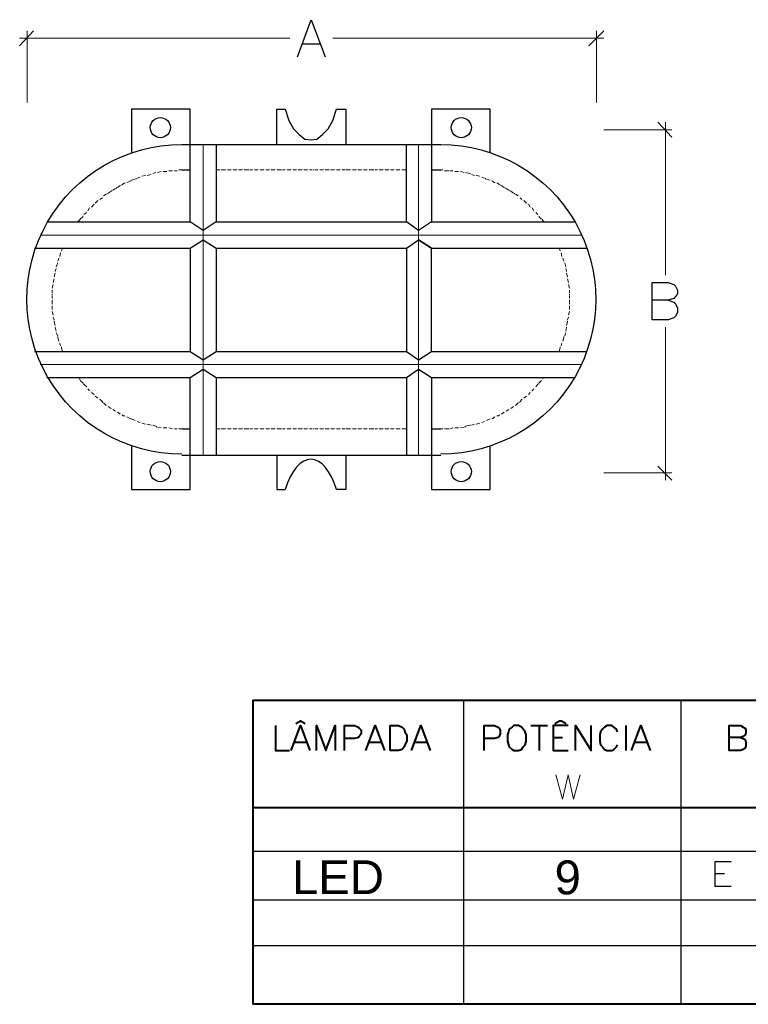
# Model space of a CAD drawing. Extents: x -98 to 248, y -55 to 13.
# Tile 45 of 117: x 133.06 to 135.01, y -30.67 to -28.03. Entities that reach past the tile are written whole.
import ezdxf
from ezdxf.enums import TextEntityAlignment as Align

# ---------------------------------------------------------------- set-up
doc = ezdxf.new("R2010")
doc.units = 0
doc.header["$LTSCALE"] = 0.01
doc.linetypes.add('Dashed', pattern=[0.75, 0.5, -0.25])
doc.layers.add('CARIMBO', color=7, linetype='Continuous')
doc.layers.add('PDF3_Geometry', color=7, linetype='Continuous')
doc.styles.add('Arial', font='arial.ttf', dxfattribs={"height": 0.1})

msp = doc.modelspace()

# ---------------------------------------------------------------- linework, layer by layer
at = {"layer": 'PDF3_Geometry', "lineweight": 30}
for points in [[(133.8001, -28.1258), (133.8375, -28.0258), (133.8751, -28.1258)], [(133.815, -28.0908), (133.8625, -28.0908)], [(133.1275, -28.5683), (133.5125, -28.5683), (133.5125, -28.3608), (133.5125, -28.2658), (133.355, -28.2658), (133.355, -28.3808)], [(133.745, -28.3608), (133.745, -28.2658), (133.7675, -28.2658), (133.7776, -28.2958), (133.79, -28.3183), (133.805, -28.3333), (133.8201, -28.3458), (133.8375, -28.3483), (133.8525, -28.3458), (133.8675, -28.3333), (133.8826, -28.3183), (133.895, -28.2958), (133.905, -28.2658), (133.93, -28.2658), (133.93, -28.3608)], [(134.3175, -28.3808), (134.3175, -28.2658), (134.1601, -28.2658), (134.1601, -28.3608), (134.1601, -28.5683), (134.1251, -28.5908), (134.0925, -28.5683)], [(133.5825, -28.3608), (133.5825, -28.5683), (134.0925, -28.5683), (134.0925, -28.3608)], [(133.49, -28.4283), (133.5125, -28.4283)], [(134.1601, -28.4283), (134.185, -28.4283)], [(133.5825, -28.5683), (133.5475, -28.5908), (133.5125, -28.5683)], [(134.1601, -28.5683), (134.5451, -28.5683)], [(133.095, -28.6383), (133.5125, -28.6383), (133.5475, -28.6158), (133.5825, -28.6383), (134.0925, -28.6383), (134.1251, -28.6158)], [(134.1601, -28.6383), (134.1251, -28.6158), (134.1601, -28.6383)], [(133.095, -28.9158), (133.5125, -28.9158), (133.5475, -28.9383), (133.5825, -28.9158), (134.0925, -28.9158), (134.1251, -28.9383), (134.1601, -28.9158), (134.1601, -28.6383), (134.5775, -28.6383)], [(133.5125, -28.6383), (133.5125, -28.9158)], [(133.5825, -28.6383), (133.5825, -28.9158)], [(134.0925, -28.6383), (134.0925, -28.9158)], [(134.7951, -28.7783), (134.81, -28.7833), (134.815, -28.7883), (134.8201, -28.7983), (134.8201, -28.8108), (134.815, -28.8208), (134.81, -28.8258), (134.7951, -28.8308), (134.7525, -28.8308), (134.7525, -28.7308), (134.7951, -28.7308), (134.81, -28.7358), (134.815, -28.7408), (134.8201, -28.7508), (134.8201, -28.7608), (134.815, -28.7683), (134.81, -28.7733), (134.7951, -28.7783), (134.7525, -28.7783)], [(134.1601, -28.9158), (134.5775, -28.9158)], [(133.1275, -28.9858), (133.5125, -28.9858), (133.5475, -28.9633), (133.5825, -28.9858), (134.0925, -28.9858), (134.1251, -28.9633), (134.1601, -28.9858), (134.1601, -29.1933), (134.1601, -29.2858), (134.3175, -29.2858), (134.3175, -29.1708)], [(133.355, -29.1708), (133.355, -29.2858), (133.5125, -29.2858), (133.5125, -29.1933), (133.5125, -28.9858)], [(133.5825, -28.9858), (133.5825, -29.1933)], [(134.0925, -28.9858), (134.0925, -29.1933)], [(134.1601, -28.9858), (134.5451, -28.9858)], [(133.49, -29.1233), (133.5125, -29.1233)], [(134.1601, -29.1233), (134.185, -29.1233)], [(133.49, -29.1933), (134.185, -29.1933)], [(133.745, -29.1933), (133.745, -29.2858), (133.7675, -29.2858)], [(133.93, -29.1933), (133.93, -29.2858), (133.905, -29.2858)], [(134.2463, -29.8508), (134.2463, -30.6664)], [(134.8288, -29.8508), (134.8288, -30.6664)], [(133.6813, -30.2558), (136.5738, -30.2558)], [(134.9638, -30.3508), (134.9213, -30.3508), (134.9213, -30.2833), (134.9638, -30.2833)], [(134.9213, -30.3158), (134.9463, -30.3158)], [(133.6813, -30.3858), (136.5738, -30.3858)], [(133.6813, -30.5083), (136.5738, -30.5083)]]:
    msp.add_lwpolyline(points, dxfattribs=at)
at = {"layer": 'PDF3_Geometry', "lineweight": 20}
for points in [[(133.0925, -28.0558), (133.055, -28.0958)], [(133.075, -28.2483), (133.075, -28.0558)], [(134.5825, -28.0958), (134.6225, -28.0558)], [(134.6025, -28.2483), (134.6025, -28.0558)], [(133.055, -28.0758), (133.78, -28.0758)], [(134.6225, -28.0758), (133.895, -28.0758)], [(134.805, -28.3408), (134.7676, -28.3008)], [(134.7875, -28.3008), (134.7875, -28.7108)], [(134.6225, -28.3208), (134.805, -28.3208)], [(133.5475, -28.3608), (133.5475, -29.1933)], [(134.1251, -28.3608), (134.1251, -29.1933)], [(133.41, -28.4383), (133.41, -28.4383)], [(133.42, -28.4358), (133.4125, -28.4383)], [(133.4225, -28.4358), (133.4225, -28.4358)], [(133.435, -28.4333), (133.4251, -28.4358)], [(133.4375, -28.4333), (133.4375, -28.4333)], [(133.45, -28.4333), (133.44, -28.4333)], [(133.4525, -28.4308), (133.4525, -28.4308)], [(133.4651, -28.4308), (133.455, -28.4308)], [(133.4675, -28.4308), (133.4675, -28.4308)], [(133.4775, -28.4308), (133.47, -28.4308)], [(133.48, -28.4308), (133.48, -28.4308)], [(133.49, -28.4283), (133.4825, -28.4283)], [(133.5825, -28.4283), (133.5925, -28.4283)], [(133.595, -28.4283), (133.5975, -28.4283), (133.6075, -28.4283)], [(133.61, -28.4283), (133.61, -28.4283)], [(133.6126, -28.4283), (133.6225, -28.4283)], [(133.625, -28.4283), (133.625, -28.4283)], [(133.6275, -28.4283), (133.6375, -28.4283)], [(133.64, -28.4283), (133.64, -28.4283)], [(133.6425, -28.4283), (133.6526, -28.4283)], [(133.655, -28.4283), (133.655, -28.4283)], [(133.6575, -28.4283), (133.6675, -28.4283), (133.67, -28.4283)], [(133.6725, -28.4283), (133.68, -28.4283)], [(133.6825, -28.4283), (133.6825, -28.4283)], [(133.685, -28.4283), (133.695, -28.4283)], [(133.6976, -28.4283), (133.6976, -28.4283)], [(133.7, -28.4283), (133.71, -28.4283)], [(133.7125, -28.4283), (133.7125, -28.4283)], [(133.7151, -28.4283), (133.725, -28.4283)], [(133.7275, -28.4283), (133.7275, -28.4283)], [(133.73, -28.4283), (133.74, -28.4283)], [(133.7425, -28.4283), (133.7425, -28.4283)], [(133.745, -28.4283), (133.755, -28.4283), (133.7575, -28.4283)], [(133.7601, -28.4283), (133.7675, -28.4283)], [(133.77, -28.4283), (133.77, -28.4283)], [(133.7725, -28.4283), (133.7825, -28.4283)], [(133.785, -28.4283), (133.785, -28.4283)], [(133.7875, -28.4283), (133.7975, -28.4283)], [(133.8001, -28.4283), (133.8001, -28.4283)], [(133.8025, -28.4283), (133.8126, -28.4283)], [(133.815, -28.4283), (133.815, -28.4283)], [(133.8175, -28.4283), (133.8275, -28.4283)], [(133.8301, -28.4283), (133.8301, -28.4283)], [(133.8325, -28.4283), (133.8401, -28.4283)], [(133.8425, -28.4283), (133.845, -28.4283)], [(133.8476, -28.4283), (133.855, -28.4283)], [(133.8576, -28.4283), (133.8576, -28.4283)], [(133.86, -28.4283), (133.87, -28.4283)], [(133.8725, -28.4283), (133.8725, -28.4283)], [(133.8751, -28.4283), (133.8851, -28.4283)], [(133.8875, -28.4283), (133.8875, -28.4283)], [(133.89, -28.4283), (133.9, -28.4283)], [(133.9026, -28.4283), (133.9026, -28.4283)], [(133.905, -28.4283), (133.915, -28.4283)], [(133.9175, -28.4283), (133.9175, -28.4283)], [(133.9201, -28.4283), (133.9276, -28.4283)], [(133.93, -28.4283), (133.9325, -28.4283), (133.9425, -28.4283)], [(133.9451, -28.4283), (133.9451, -28.4283)], [(133.9476, -28.4283), (133.9575, -28.4283)], [(133.96, -28.4283), (133.96, -28.4283)], [(133.9625, -28.4283), (133.9726, -28.4283)], [(133.975, -28.4283), (133.975, -28.4283)], [(133.9775, -28.4283), (133.9875, -28.4283)], [(133.9901, -28.4283), (133.9901, -28.4283)], [(133.9925, -28.4283), (134.0025, -28.4283), (134.005, -28.4283)], [(134.0076, -28.4283), (134.015, -28.4283)], [(134.0176, -28.4283), (134.0176, -28.4283)], [(134.02, -28.4283), (134.03, -28.4283)], [(134.0325, -28.4283), (134.0325, -28.4283)], [(134.0351, -28.4283), (134.0451, -28.4283)], [(134.0475, -28.4283), (134.0475, -28.4283)], [(134.05, -28.4283), (134.06, -28.4283)], [(134.0626, -28.4283), (134.0626, -28.4283)], [(134.065, -28.4283), (134.075, -28.4283)], [(134.0775, -28.4283), (134.0775, -28.4283)], [(134.0801, -28.4283), (134.0925, -28.4283)], [(134.19, -28.4283), (134.185, -28.4283)], [(134.1925, -28.4308), (134.1925, -28.4308)], [(134.2075, -28.4308), (134.2051, -28.4308), (134.1951, -28.4308)], [(134.2175, -28.4308), (134.21, -28.4308)], [(134.22, -28.4308), (134.22, -28.4308)], [(134.2326, -28.4333), (134.2226, -28.4333)], [(134.235, -28.4333), (134.235, -28.4333)], [(134.2475, -28.4358), (134.2375, -28.4333)], [(134.2501, -28.4358), (134.2501, -28.4358)], [(134.265, -28.4383), (134.2625, -28.4383), (134.2525, -28.4358)], [(133.3375, -28.4633), (133.3325, -28.4658), (133.33, -28.4683)], [(133.3401, -28.4633), (133.3401, -28.4633)], [(133.355, -28.4583), (133.3525, -28.4583), (133.3425, -28.4633)], [(133.365, -28.4533), (133.355, -28.4558)], [(133.3675, -28.4508), (133.3675, -28.4533)], [(133.3775, -28.4483), (133.37, -28.4508)], [(133.38, -28.4458), (133.38, -28.4458)], [(133.3925, -28.4433), (133.3825, -28.4458)], [(133.395, -28.4433), (133.395, -28.4433)], [(133.4075, -28.4408), (133.3975, -28.4433)], [(134.275, -28.4433), (134.2676, -28.4408)], [(134.2776, -28.4433), (134.2776, -28.4433)], [(134.29, -28.4458), (134.28, -28.4433)], [(134.2925, -28.4458), (134.2925, -28.4458)], [(134.3026, -28.4508), (134.2951, -28.4483)], [(134.305, -28.4533), (134.305, -28.4508)], [(134.3175, -28.4558), (134.3075, -28.4533)], [(134.3201, -28.4583), (134.3201, -28.4583)], [(134.3301, -28.4633), (134.3226, -28.4583)], [(134.3325, -28.4633), (134.3325, -28.4633)], [(134.3425, -28.4683), (134.3401, -28.4658), (134.335, -28.4633)], [(133.29, -28.4908), (133.29, -28.4933)], [(133.3001, -28.4858), (133.2925, -28.4908)], [(133.3025, -28.4833), (133.3025, -28.4858)], [(133.3125, -28.4783), (133.305, -28.4833)], [(133.315, -28.4758), (133.315, -28.4783)], [(133.325, -28.4708), (133.3175, -28.4758)], [(133.3275, -28.4683), (133.3275, -28.4708)], [(134.345, -28.4708), (134.345, -28.4683)], [(134.355, -28.4758), (134.3476, -28.4708)], [(134.3576, -28.4783), (134.3576, -28.4758)], [(134.3675, -28.4833), (134.36, -28.4783)], [(134.37, -28.4858), (134.37, -28.4833)], [(134.38, -28.4908), (134.3725, -28.4858)], [(134.3826, -28.4933), (134.3826, -28.4908)], [(133.265, -28.5108), (133.2575, -28.5183)], [(133.2675, -28.5108), (133.2675, -28.5108)], [(133.2776, -28.5033), (133.27, -28.5083)], [(133.2776, -28.5008), (133.2776, -28.5008)], [(133.2875, -28.4933), (133.28, -28.4983)], [(134.3926, -28.4983), (134.3851, -28.4933)], [(134.395, -28.5008), (134.395, -28.5008)], [(134.4026, -28.5083), (134.3975, -28.5033)], [(134.405, -28.5108), (134.405, -28.5108)], [(134.415, -28.5183), (134.4075, -28.5108)], [(133.235, -28.5433), (133.2275, -28.5483)], [(133.235, -28.5408), (133.235, -28.5408)], [(133.2425, -28.5308), (133.2376, -28.5383)], [(133.245, -28.5283), (133.245, -28.5283)], [(133.255, -28.5208), (133.2475, -28.5283)], [(134.4175, -28.5208), (134.4175, -28.5208)], [(134.425, -28.5283), (134.4201, -28.5208)], [(134.4276, -28.5283), (134.4276, -28.5283)], [(134.435, -28.5383), (134.43, -28.5308)], [(134.4376, -28.5408), (134.4376, -28.5408)], [(134.4451, -28.5483), (134.44, -28.5433)], [(133.225, -28.5533), (133.2175, -28.5608), (133.2151, -28.5633), (133.21, -28.5683)], [(133.225, -28.5508), (133.225, -28.5508)], [(134.4476, -28.5508), (134.4476, -28.5508)], [(134.4551, -28.5608), (134.4476, -28.5533)], [(134.4625, -28.5683), (134.4575, -28.5633), (134.4575, -28.5608)], [(133.11, -28.6033), (134.5626, -28.6033)], [(133.17, -28.6383), (133.1675, -28.6458)], [(133.1675, -28.6483), (133.1675, -28.6483)], [(134.505, -28.6458), (134.5025, -28.6383)], [(134.505, -28.6483), (134.505, -28.6483)], [(133.16, -28.6658), (133.1575, -28.6733)], [(133.1575, -28.6758), (133.1575, -28.6758)], [(133.165, -28.6508), (133.1625, -28.6608)], [(133.1625, -28.6633), (133.1625, -28.6633)], [(134.5101, -28.6608), (134.5076, -28.6508)], [(134.5101, -28.6633), (134.5101, -28.6633)], [(134.515, -28.6733), (134.5125, -28.6658)], [(134.515, -28.6758), (134.515, -28.6758)], [(133.1526, -28.6933), (133.15, -28.7008)], [(133.1575, -28.6783), (133.1526, -28.6883)], [(133.1526, -28.6908), (133.1526, -28.6908)], [(134.52, -28.6883), (134.5176, -28.6783)], [(134.52, -28.6908), (134.52, -28.6908)], [(134.5225, -28.7008), (134.52, -28.6933)], [(133.1475, -28.7208), (133.145, -28.7308)], [(133.15, -28.7058), (133.1475, -28.7158)], [(133.1475, -28.7183), (133.1475, -28.7183)], [(133.15, -28.7033), (133.15, -28.7033)], [(134.5225, -28.7033), (134.5225, -28.7033)], [(134.525, -28.7158), (134.5225, -28.7058)], [(134.525, -28.7183), (134.525, -28.7183)], [(134.5276, -28.7308), (134.525, -28.7208)], [(133.145, -28.7358), (133.1425, -28.7458)], [(133.1425, -28.7483), (133.1425, -28.7483)], [(133.1425, -28.7508), (133.1425, -28.7583)], [(133.145, -28.7333), (133.145, -28.7333)], [(134.5276, -28.7333), (134.5276, -28.7333)], [(134.53, -28.7458), (134.5276, -28.7358)], [(134.53, -28.7483), (134.53, -28.7483)], [(134.53, -28.7583), (134.53, -28.7508)], [(133.1425, -28.7608), (133.1425, -28.7633)], [(133.1425, -28.7658), (133.1425, -28.7733)], [(133.1425, -28.7758), (133.1425, -28.7758)], [(133.1425, -28.7783), (133.1425, -28.7883)], [(134.53, -28.7633), (134.53, -28.7608)], [(134.53, -28.7733), (134.53, -28.7658)], [(134.53, -28.7758), (134.53, -28.7758)], [(134.53, -28.7883), (134.53, -28.7783)], [(133.1425, -28.7908), (133.1425, -28.7908)], [(133.1425, -28.7933), (133.1425, -28.8033)], [(133.1425, -28.8058), (133.1425, -28.8058)], [(133.1425, -28.8083), (133.145, -28.8183)], [(134.5276, -28.8183), (134.53, -28.8083)], [(134.53, -28.7908), (134.53, -28.7908)], [(134.53, -28.8033), (134.53, -28.7933)], [(134.53, -28.8058), (134.53, -28.8058)], [(133.145, -28.8208), (133.145, -28.8208)], [(133.145, -28.8233), (133.1475, -28.8308)], [(133.1475, -28.8333), (133.1475, -28.8358), (133.15, -28.8458)], [(134.5225, -28.8458), (134.525, -28.8358), (134.525, -28.8333)], [(134.525, -28.8308), (134.5276, -28.8233)], [(134.5276, -28.8208), (134.5276, -28.8208)], [(133.15, -28.8483), (133.15, -28.8483)], [(133.15, -28.8508), (133.1526, -28.8608)], [(134.52, -28.8608), (134.5225, -28.8508)], [(134.5225, -28.8483), (134.5225, -28.8483)], [(134.7875, -29.2608), (134.7875, -28.8508)], [(133.1526, -28.8633), (133.1526, -28.8633)], [(133.1526, -28.8658), (133.1575, -28.8733)], [(133.1575, -28.8758), (133.1575, -28.8783), (133.16, -28.8883)], [(134.5125, -28.8883), (134.515, -28.8783), (134.515, -28.8758)], [(134.5176, -28.8733), (134.52, -28.8658)], [(134.52, -28.8633), (134.52, -28.8633)], [(133.1625, -28.8908), (133.1625, -28.8908)], [(133.1625, -28.8933), (133.165, -28.9008)], [(133.1675, -28.9033), (133.1675, -28.9058), (133.17, -28.9158)], [(134.5025, -28.9158), (134.505, -28.9058), (134.505, -28.9033)], [(134.5076, -28.9008), (134.5101, -28.8933)], [(134.5101, -28.8908), (134.5101, -28.8908)], [(134.5626, -28.9508), (133.11, -28.9508)], [(133.21, -28.9858), (133.2151, -28.9883)], [(133.2151, -28.9908), (133.2175, -28.9908)], [(133.2175, -28.9933), (133.225, -29.0008), (133.225, -29.0033)], [(134.4476, -29.0033), (134.4476, -29.0008), (134.4551, -28.9933)], [(134.4575, -28.9883), (134.4625, -28.9858)], [(134.4575, -28.9908), (134.4575, -28.9908)], [(133.2275, -29.0033), (133.235, -29.0108)], [(133.235, -29.0133), (133.235, -29.0133)], [(133.2376, -29.0158), (133.2425, -29.0208)], [(134.43, -29.0208), (134.435, -29.0158)], [(134.4376, -29.0133), (134.4376, -29.0133)], [(134.44, -29.0108), (134.4451, -29.0033)], [(133.245, -29.0233), (133.245, -29.0233)], [(133.2475, -29.0258), (133.255, -29.0308)], [(133.255, -29.0333), (133.255, -29.0333)], [(133.2575, -29.0358), (133.265, -29.0408)], [(133.2675, -29.0433), (133.2675, -29.0433)], [(133.27, -29.0433), (133.2776, -29.0508), (133.2776, -29.0533)], [(134.3975, -29.0508), (134.4026, -29.0433)], [(134.405, -29.0433), (134.405, -29.0433)], [(134.4075, -29.0408), (134.415, -29.0358)], [(134.4175, -29.0333), (134.4175, -29.0333)], [(134.4201, -29.0308), (134.425, -29.0258)], [(134.4276, -29.0233), (134.4276, -29.0233)], [(133.28, -29.0533), (133.2875, -29.0608)], [(133.29, -29.0608), (133.29, -29.0608)], [(133.2925, -29.0633), (133.3001, -29.0683)], [(133.3025, -29.0683), (133.3025, -29.0683)], [(133.305, -29.0708), (133.3125, -29.0758)], [(134.36, -29.0758), (134.3675, -29.0708)], [(134.37, -29.0683), (134.37, -29.0683)], [(134.3725, -29.0683), (134.38, -29.0633)], [(134.3826, -29.0608), (134.3826, -29.0608)], [(134.3851, -29.0608), (134.3926, -29.0533)], [(134.395, -29.0533), (134.395, -29.0508)], [(133.315, -29.0758), (133.315, -29.0758)], [(133.3175, -29.0783), (133.325, -29.0833)], [(133.3275, -29.0833), (133.3275, -29.0833)], [(133.33, -29.0858), (133.3325, -29.0883), (133.3375, -29.0883)], [(133.3401, -29.0908), (133.3401, -29.0908)], [(133.3425, -29.0908), (133.3525, -29.0958), (133.355, -29.0958), (133.365, -29.1008)], [(134.3075, -29.1008), (134.3175, -29.0958)], [(134.3201, -29.0958), (134.3201, -29.0958)], [(134.3226, -29.0958), (134.3301, -29.0908)], [(134.3325, -29.0908), (134.3325, -29.0908)], [(134.335, -29.0883), (134.3401, -29.0883), (134.3425, -29.0858)], [(134.345, -29.0833), (134.345, -29.0833)], [(134.3476, -29.0833), (134.355, -29.0783)], [(134.3576, -29.0758), (134.3576, -29.0758)], [(133.3675, -29.1008), (133.3675, -29.1008)], [(133.37, -29.1033), (133.3775, -29.1058)], [(133.38, -29.1058), (133.38, -29.1058)], [(133.3825, -29.1083), (133.3925, -29.1108)], [(133.395, -29.1108), (133.395, -29.1108)], [(133.3975, -29.1108), (133.4075, -29.1133)], [(133.41, -29.1133), (133.41, -29.1133)], [(133.4125, -29.1133), (133.42, -29.1158)], [(133.4225, -29.1158), (133.4225, -29.1183)], [(133.4251, -29.1183), (133.435, -29.1208)], [(133.4375, -29.1208), (133.4375, -29.1208)], [(133.44, -29.1208), (133.45, -29.1208)], [(133.4525, -29.1208), (133.4525, -29.1208)], [(133.455, -29.1208), (133.4651, -29.1233)], [(133.4675, -29.1233), (133.4675, -29.1233)], [(133.47, -29.1233), (133.4775, -29.1233)], [(133.48, -29.1233), (133.48, -29.1233)], [(133.4825, -29.1233), (133.49, -29.1233)], [(133.5825, -29.1233), (133.5925, -29.1233)], [(133.595, -29.1233), (133.5975, -29.1233), (133.6075, -29.1233)], [(133.61, -29.1233), (133.61, -29.1233)], [(133.6126, -29.1233), (133.6225, -29.1233)], [(133.625, -29.1233), (133.625, -29.1233)], [(133.6275, -29.1233), (133.6375, -29.1233)], [(133.64, -29.1233), (133.64, -29.1233)], [(133.6425, -29.1233), (133.6526, -29.1233)], [(133.655, -29.1233), (133.655, -29.1233)], [(133.6575, -29.1233), (133.6675, -29.1233), (133.67, -29.1233)], [(133.6725, -29.1233), (133.68, -29.1233)], [(133.6825, -29.1233), (133.6825, -29.1233)], [(133.685, -29.1233), (133.695, -29.1233)], [(133.6976, -29.1233), (133.6976, -29.1233)], [(133.7, -29.1233), (133.71, -29.1233)], [(133.7125, -29.1233), (133.7125, -29.1233)], [(133.7151, -29.1233), (133.725, -29.1233)], [(133.7275, -29.1233), (133.7275, -29.1233)], [(133.73, -29.1233), (133.74, -29.1233)], [(133.7425, -29.1233), (133.7425, -29.1233)], [(133.745, -29.1233), (133.755, -29.1233), (133.7575, -29.1233)], [(133.7601, -29.1233), (133.7675, -29.1233)], [(133.77, -29.1233), (133.77, -29.1233)], [(133.7725, -29.1233), (133.7825, -29.1233)], [(133.785, -29.1233), (133.785, -29.1233)], [(133.7875, -29.1233), (133.7975, -29.1233)], [(133.8001, -29.1233), (133.8001, -29.1233)], [(133.8025, -29.1233), (133.8126, -29.1233)], [(133.815, -29.1233), (133.815, -29.1233)], [(133.8175, -29.1233), (133.8275, -29.1233)], [(133.8301, -29.1233), (133.8301, -29.1233)], [(133.8325, -29.1233), (133.8401, -29.1233)], [(133.8425, -29.1233), (133.845, -29.1233)], [(133.8476, -29.1233), (133.855, -29.1233)], [(133.8576, -29.1233), (133.8576, -29.1233)], [(133.86, -29.1233), (133.87, -29.1233)], [(133.8725, -29.1233), (133.8725, -29.1233)], [(133.8751, -29.1233), (133.8851, -29.1233)], [(133.8875, -29.1233), (133.8875, -29.1233)], [(133.89, -29.1233), (133.9, -29.1233)], [(133.9026, -29.1233), (133.9026, -29.1233)], [(133.905, -29.1233), (133.915, -29.1233)], [(133.9175, -29.1233), (133.9175, -29.1233)], [(133.9201, -29.1233), (133.9276, -29.1233)], [(133.93, -29.1233), (133.9325, -29.1233), (133.9425, -29.1233)], [(133.9451, -29.1233), (133.9451, -29.1233)], [(133.9476, -29.1233), (133.9575, -29.1233)], [(133.96, -29.1233), (133.96, -29.1233)], [(133.9625, -29.1233), (133.9726, -29.1233)], [(133.975, -29.1233), (133.975, -29.1233)], [(133.9775, -29.1233), (133.9875, -29.1233)], [(133.9901, -29.1233), (133.9901, -29.1233)], [(133.9925, -29.1233), (134.0025, -29.1233), (134.005, -29.1233)], [(134.0076, -29.1233), (134.015, -29.1233)], [(134.0176, -29.1233), (134.0176, -29.1233)], [(134.02, -29.1233), (134.03, -29.1233)], [(134.0325, -29.1233), (134.0325, -29.1233)], [(134.0351, -29.1233), (134.0451, -29.1233)], [(134.0475, -29.1233), (134.0475, -29.1233)], [(134.05, -29.1233), (134.06, -29.1233)], [(134.0626, -29.1233), (134.0626, -29.1233)], [(134.065, -29.1233), (134.075, -29.1233)], [(134.0775, -29.1233), (134.0775, -29.1233)], [(134.0801, -29.1233), (134.0925, -29.1233)], [(134.185, -29.1233), (134.19, -29.1233)], [(134.1925, -29.1233), (134.1925, -29.1233)], [(134.1951, -29.1233), (134.2051, -29.1233), (134.2075, -29.1233)], [(134.21, -29.1233), (134.2175, -29.1208)], [(134.22, -29.1208), (134.22, -29.1208)], [(134.2226, -29.1208), (134.2326, -29.1208)], [(134.235, -29.1208), (134.235, -29.1208)], [(134.2375, -29.1208), (134.2475, -29.1183)], [(134.2501, -29.1183), (134.2501, -29.1158)], [(134.2525, -29.1158), (134.2625, -29.1133), (134.265, -29.1133)], [(134.2676, -29.1133), (134.275, -29.1108)], [(134.2776, -29.1108), (134.2776, -29.1108)], [(134.28, -29.1108), (134.29, -29.1083)], [(134.2925, -29.1058), (134.2925, -29.1058)], [(134.2951, -29.1058), (134.3026, -29.1033)], [(134.305, -29.1008), (134.305, -29.1008)], [(134.7676, -29.2233), (134.805, -29.2608)], [(134.6225, -29.2408), (134.805, -29.2408)], [(134.4938, -30.0508), (134.5113, -30.1158), (134.5263, -30.0508), (134.5413, -30.1158), (134.5588, -30.0508)]]:
    msp.add_lwpolyline(points, dxfattribs=at)
at = {"layer": 'PDF3_Geometry', "lineweight": 30}
msp.add_lwpolyline([(133.49, -29.1908, -1.001816), (133.49, -28.3608), (134.185, -28.3608, -1.00182), (134.185, -29.1908)], format="xyb", dxfattribs=at)
at = {"layer": 'PDF3_Geometry', "lineweight": 40}
for points in [[(136.5738, -30.6664), (133.6813, -30.6664), (133.6813, -29.8508), (136.5738, -29.8508)], [(134.0488, -29.9858), (134.0488, -29.9183), (134.0713, -29.9183), (134.0813, -29.9233), (134.0863, -29.9283), (134.0888, -29.9358), (134.0938, -29.9433), (134.0938, -29.9608), (134.0888, -29.9708), (134.0863, -29.9758), (134.0813, -29.9833), (134.0713, -29.9858)], [(134.3813, -29.9183), (134.3763, -29.9233), (134.3688, -29.9283), (134.3663, -29.9358), (134.3638, -29.9433), (134.3638, -29.9608), (134.3663, -29.9708), (134.3688, -29.9758), (134.3763, -29.9833), (134.3813, -29.9858), (134.3938, -29.9858), (134.4013, -29.9833), (134.4063, -29.9758), (134.4113, -29.9708), (134.4138, -29.9608), (134.4138, -29.9433), (134.4113, -29.9358), (134.4063, -29.9283), (134.4013, -29.9233), (134.3938, -29.9183)]]:
    msp.add_lwpolyline(points, close=True, dxfattribs=at)
for points in [[(133.7963, -29.9133), (133.8088, -29.9058), (133.8213, -29.9133)], [(134.4913, -29.9133), (134.5038, -29.9058), (134.5088, -29.9058), (134.5213, -29.9133)], [(133.7413, -29.9183), (133.7413, -29.9858), (133.7788, -29.9858)], [(133.7838, -29.9858), (133.8088, -29.9183), (133.8338, -29.9858)], [(133.8513, -29.9858), (133.8513, -29.9183), (133.8763, -29.9858), (133.9013, -29.9183), (133.9013, -29.9858)], [(133.9263, -29.9858), (133.9263, -29.9183), (133.9538, -29.9183), (133.9638, -29.9233), (133.9663, -29.9258), (133.9713, -29.9308), (133.9713, -29.9408), (133.9663, -29.9483), (133.9638, -29.9508), (133.9538, -29.9533), (133.9263, -29.9533)], [(133.9838, -29.9858), (134.0088, -29.9183), (134.0338, -29.9858)], [(134.1063, -29.9858), (134.1313, -29.9183), (134.1563, -29.9858)], [(134.3013, -29.9858), (134.3013, -29.9183), (134.3288, -29.9183), (134.3388, -29.9233), (134.3413, -29.9258), (134.3438, -29.9308), (134.3438, -29.9408), (134.3413, -29.9483), (134.3388, -29.9508), (134.3288, -29.9533), (134.3013, -29.9533)], [(134.4263, -29.9183), (134.4713, -29.9183)], [(134.4488, -29.9183), (134.4488, -29.9858)], [(134.5263, -29.9183), (134.4863, -29.9183), (134.4863, -29.9858), (134.5263, -29.9858)], [(134.5463, -29.9858), (134.5463, -29.9183), (134.5888, -29.9858), (134.5888, -29.9183)], [(134.6588, -29.9358), (134.6563, -29.9283), (134.6488, -29.9233), (134.6438, -29.9183), (134.6313, -29.9183), (134.6238, -29.9233), (134.6188, -29.9283), (134.6138, -29.9358), (134.6113, -29.9433), (134.6113, -29.9608), (134.6138, -29.9708), (134.6188, -29.9758), (134.6238, -29.9833), (134.6313, -29.9858), (134.6438, -29.9858), (134.6488, -29.9833), (134.6563, -29.9758), (134.6588, -29.9708)], [(134.6813, -29.9183), (134.6813, -29.9858)], [(134.6963, -29.9858), (134.7213, -29.9183), (134.7463, -29.9858)], [(134.9888, -29.9508), (134.9963, -29.9533), (135.0013, -29.9558), (135.0038, -29.9633), (135.0038, -29.9733), (135.0013, -29.9783), (134.9963, -29.9833), (134.9888, -29.9858), (134.9588, -29.9858), (134.9588, -29.9183), (134.9888, -29.9183), (134.9963, -29.9233), (135.0013, -29.9258), (135.0038, -29.9308), (135.0038, -29.9383), (135.0013, -29.9433), (134.9963, -29.9483), (134.9888, -29.9508), (134.9588, -29.9508)], [(133.7938, -29.9633), (133.8263, -29.9633)], [(133.9913, -29.9633), (134.0238, -29.9633)], [(134.1138, -29.9633), (134.1463, -29.9633)], [(134.4863, -29.9508), (134.5113, -29.9508)], [(134.7063, -29.9633), (134.7388, -29.9633)], [(133.6813, -30.1383), (136.5738, -30.1383)]]:
    msp.add_lwpolyline(points, dxfattribs=at)
at = {"layer": 'PDF3_Geometry', "lineweight": 30}
for centre in [(133.4324, -28.3153), (134.2399, -28.3153), (133.4324, -29.2378), (134.2399, -29.2378)]:
    msp.add_circle(centre, 0.027, dxfattribs=at)
msp.add_ellipse((133.8363, -29.3828), major_axis=(0, 0.178), ratio=0.460579, start_param=5.288518, end_param=7.277865, dxfattribs=at)

# ---------------------------------------------------------------- texts
at = {"layer": 'CARIMBO', "linetype": 'Dashed', "style": 'Arial'}
for s, height, p in [('LED', 0.09089, (133.9091, -30.3255)), ('9', 0.0909, (134.5255, -30.326))]:
    msp.add_text(s, height=height, dxfattribs=at).set_placement(p, align=Align.MIDDLE)

doc.saveas('drawing.dxf')
